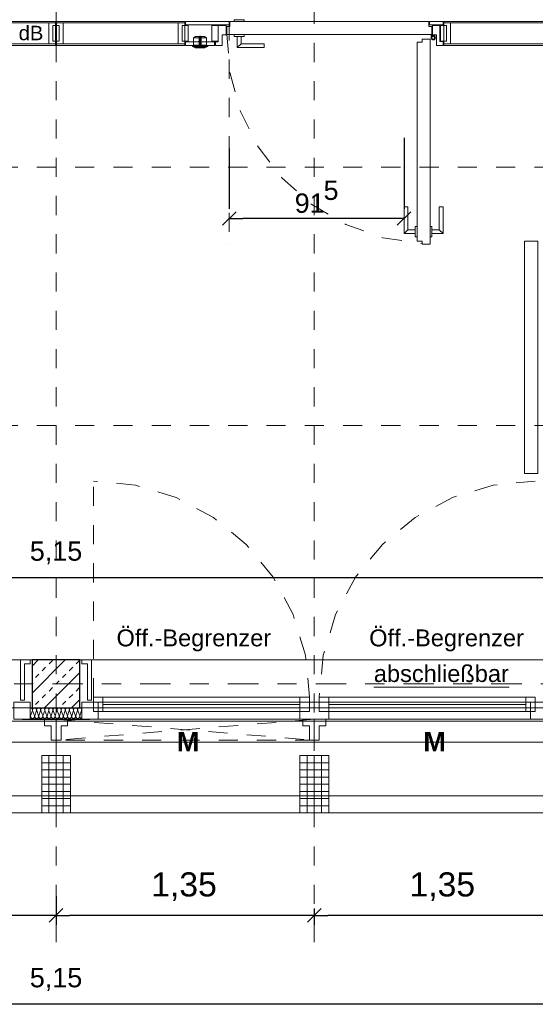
# Model space of a CAD drawing. Header units: metres. Extents: x -45.2 to 14.3, y -31.8 to 10.2.
# Tile 8 of 141: x -36.6 to -33.9, y -23.3 to -18.1. Entities that reach past the tile are written whole.
import ezdxf

# ---------------------------------------------------------------- set-up
doc = ezdxf.new("R2010")
doc.units = ezdxf.units.M
doc.header["$LTSCALE"] = 0.05
for name, pattern in [('1600.2032', [1.6, 0.8, -0.8]), ('Achsen 01', [5.291531, 3.175, -1.058062, 0.352704, -0.705764]), ('gestrichelt - 01', [2, 1, -1]), ('Raster 01', [2, 1, -1])]:
    doc.linetypes.add(name, pattern=pattern)
doc.layers.get('0').update_dxf_attribs({"lineweight": 25})
for name, color, linetype, lineweight, true_color in [('013_Beton und Stahlbetonarbeiten-000 Brüstung', 7, 'Continuous', 9, 0xa6a6a6), ('014_Fassadenarbeiten-000 Aufsicht Betonfertigteile', 7, 'Continuous', 9, 0xc0c0c0), ('014_Fassadenarbeiten-330 mineralische Dämmung', 7, 'Continuous', 9, 0x666666), ('030_Sonnenschutzarbeiten-Bemassung', 7, 'Continuous', 13, 0xff6633), ('030_Sonnenschutzarbeiten-Grundriss', 7, 'Continuous', 13, 0x555555), ('031_Metallbauarbeiten-330 Aufsicht Metallbauarbeiten', 7, 'Continuous', 9, 0xa6a6a6), ('032_Metallarbeiten-abschließbar', 7, 'Continuous', 13, 0x444444), ('032_Metallarbeiten-Fenster', 7, 'Continuous', 13, 0x444444), ('032_Metallarbeiten-Öffnungsbegrenzer', 7, 'Continuous', 13, 0x444444), ('ACTES-Einrichtung Aufsicht.', 7, 'Continuous', 9, 0xa6a6a6), ('AV1-Achsen', 1, 'Achsen 01', 18, 0xff0000), ('AV1-Raster', 7, 'Raster 01', 9, 0xa6a6a6)]:
    doc.layers.add(name, color=color, linetype=linetype, lineweight=lineweight, true_color=true_color)
for name, color, linetype, lineweight in [('013_Beton und Stahlbetonarbeiten-330 Außenstützen', 7, 'Continuous', 25), ('014_Fassadenarbeiten-330 Betonfertigteile vertikal', 7, 'Continuous', 9), ('027_Tischlerarbeiten-330 Innenfensterbänke', 7, 'Continuous', 9), ('027_Tischlerarbeiten-340 Innentüren', 7, 'Continuous', 9), ('030_Sonnenschutzarbeiten-Kasten+Behang', 7, 'Continuous', 5), ('030_Sonnenschutzarbeiten-Motor', 7, 'Continuous', 5), ('AV1-Akustikvorgaben-Trennwände', 7, 'Continuous', 5), ('AV1-Einrichtung Bemaßung', 7, 'Continuous', 9), ('Bemaßung-Bemaßung', 7, 'Continuous', 9), ('Keine', 7, 'Continuous', 9)]:
    doc.layers.add(name, color=color, linetype=linetype, lineweight=lineweight)
doc.styles.add('Arial', font='arial.ttf')
doc.styles.add('Arial (bold)', font='arialbd.ttf')

msp = doc.modelspace()

# ---------------------------------------------------------------- linework, layer by layer
at = {"color": 0, "linetype": 'Continuous', "lineweight": 15}
for p, q in [((-35.5801, -19.2035), (-35.5093, -19.1328)), ((-34.5959, -19.1328), (-34.6666, -19.2035)), ((-36.4146, -22.7746), (-36.4854, -22.8454)), ((-36.4854, -22.8454), (-36.4146, -22.7746)), ((-35.0646, -22.7746), (-35.1354, -22.8454)), ((-35.1354, -22.8454), (-35.0646, -22.7746))]:
    msp.add_line(p, q, dxfattribs=at)
at = {"color": 0, "linetype": 'ByBlock', "lineweight": -2}
for p, q in [((-35.5447, -19.1681), (-35.474, -19.1681)), ((-34.6312, -19.1681), (-34.7019, -19.1681)), ((-33.875, -21.0453), (-33.9457, -21.0453)), ((-36.45, -22.81), (-36.5207, -22.81)), ((-36.45, -22.81), (-36.3793, -22.81)), ((-35.1, -22.81), (-35.1707, -22.81)), ((-35.1, -22.81), (-35.0293, -22.81)), ((-33.875, -23.275), (-33.9457, -23.275))]:
    msp.add_line(p, q, dxfattribs=at)
at = {"layer": '013_Beton und Stahlbetonarbeiten-000 Brüstung'}
for points in [[(-36.575, -21.725), (-39.025, -21.725), (-39.025, -21.475), (-36.575, -21.475)], [(-33.875, -21.725), (-36.325, -21.725), (-36.325, -21.475), (-33.875, -21.475)]]:
    msp.add_lwpolyline(points, close=True, dxfattribs=at)
at = {"layer": '013_Beton und Stahlbetonarbeiten-330 Außenstützen', "color": 251, "linetype": 'Continuous', "lineweight": 13, "true_color": 0x4c4c4c}
for p, q in [((-36.4015, -21.475), (-36.575, -21.6485)), ((-36.5429, -21.475), (-36.575, -21.5071)), ((-36.4867, -21.496), (-36.469, -21.4784)), ((-36.3453, -21.496), (-36.3276, -21.4784)), ((-36.5574, -21.5668), (-36.5397, -21.5491)), ((-36.5221, -21.5314), (-36.5044, -21.5137)), ((-36.325, -21.54), (-36.51, -21.725)), ((-36.416, -21.5668), (-36.3983, -21.5491)), ((-36.3806, -21.5314), (-36.363, -21.5137)), ((-36.4514, -21.6021), (-36.4337, -21.5844)), ((-36.5221, -21.6728), (-36.5044, -21.6551)), ((-36.4867, -21.6375), (-36.469, -21.6198)), ((-36.3806, -21.6728), (-36.363, -21.6551)), ((-36.3453, -21.6375), (-36.3276, -21.6198)), ((-36.5574, -21.7082), (-36.5397, -21.6905)), ((-36.416, -21.7082), (-36.3983, -21.6905)), ((-36.325, -21.6814), (-36.3686, -21.725))]:
    msp.add_line(p, q, dxfattribs=at)
at = {"layer": '013_Beton und Stahlbetonarbeiten-330 Außenstützen'}
msp.add_lwpolyline([(-36.325, -21.475), (-36.575, -21.475), (-36.575, -21.725), (-36.325, -21.725)], close=True, dxfattribs=at)
at = {"layer": '014_Fassadenarbeiten-000 Aufsicht Betonfertigteile'}
msp.add_lwpolyline([(-39.455, -21.905), (0.305, -21.905), (0.675, -22.275), (-39.825, -22.275)], close=True, dxfattribs=at)
at = {"layer": '014_Fassadenarbeiten-330 Betonfertigteile vertikal', "color": 8, "linetype": 'Continuous', "lineweight": 13, "true_color": 0x808080}
for p, q in [((-36.525, -22.0125), (-36.375, -22.0125)), ((-35.175, -22.0125), (-35.025, -22.0125)), ((-36.525, -22.05), (-36.375, -22.05)), ((-35.175, -22.05), (-35.025, -22.05)), ((-36.525, -22.0875), (-36.375, -22.0875)), ((-36.525, -22.125), (-36.375, -22.125)), ((-35.175, -22.0875), (-35.025, -22.0875)), ((-35.175, -22.125), (-35.025, -22.125)), ((-36.525, -22.1625), (-36.375, -22.1625)), ((-35.175, -22.1625), (-35.025, -22.1625)), ((-36.525, -22.2), (-36.375, -22.2)), ((-35.175, -22.2), (-35.025, -22.2)), ((-36.525, -22.2375), (-36.375, -22.2375)), ((-35.175, -22.2375), (-35.025, -22.2375))]:
    msp.add_line(p, q, dxfattribs=at)
at = {"layer": '014_Fassadenarbeiten-330 Betonfertigteile vertikal', "color": 8, "linetype": 'Continuous', "lineweight": 9, "true_color": 0x808080}
for p, q in [((-36.4875, -21.975), (-36.4875, -22.275)), ((-36.45, -21.975), (-36.45, -22.275)), ((-36.4125, -21.975), (-36.4125, -22.275)), ((-35.1375, -21.975), (-35.1375, -22.275)), ((-35.1, -21.975), (-35.1, -22.275)), ((-35.0625, -21.975), (-35.0625, -22.275))]:
    msp.add_line(p, q, dxfattribs=at)
at = {"layer": '014_Fassadenarbeiten-330 Betonfertigteile vertikal'}
for points in [[(-36.525, -21.975), (-36.375, -21.975), (-36.375, -22.275), (-36.525, -22.275)], [(-35.175, -21.975), (-35.025, -21.975), (-35.025, -22.275), (-35.175, -22.275)]]:
    msp.add_lwpolyline(points, close=True, dxfattribs=at)
at = {"layer": '014_Fassadenarbeiten-330 mineralische Dämmung'}
for points in [[(-36.5194, -21.767), (-36.519, -21.7689), (-36.5189, -21.7708), (-36.5192, -21.7727), (-36.5198, -21.7745), (-36.5207, -21.7762), (-36.5219, -21.7777), (-36.5234, -21.779), (-36.5234, -21.779), (-36.525, -21.7799), (-36.5268, -21.7806), (-36.5287, -21.781), (-36.5306, -21.781), (-36.5325, -21.7806), (-36.5343, -21.7799), (-36.5359, -21.779), (-36.5359, -21.779), (-36.5374, -21.7777), (-36.5386, -21.7762), (-36.5395, -21.7745), (-36.5401, -21.7727), (-36.5403, -21.7708), (-36.5403, -21.7689), (-36.5398, -21.767), (-36.5308, -21.739), (-36.5308, -21.739), (-36.5304, -21.7371), (-36.5303, -21.7352), (-36.5306, -21.7333), (-36.5312, -21.7315), (-36.5321, -21.7298), (-36.5333, -21.7283), (-36.5348, -21.727), (-36.5348, -21.727), (-36.5364, -21.7261), (-36.5382, -21.7254), (-36.5401, -21.725), (-36.542, -21.725), (-36.5439, -21.7254), (-36.5457, -21.7261), (-36.5473, -21.727), (-36.5473, -21.727), (-36.5488, -21.7283), (-36.55, -21.7298), (-36.5509, -21.7315), (-36.5515, -21.7333), (-36.5517, -21.7352), (-36.5517, -21.7371), (-36.5512, -21.739), (-36.5409, -21.767), (-36.5409, -21.767), (-36.5405, -21.7689), (-36.5404, -21.7708), (-36.5407, -21.7727), (-36.5412, -21.7745), (-36.5422, -21.7762), (-36.5434, -21.7777), (-36.5448, -21.779), (-36.5448, -21.779), (-36.5465, -21.7799), (-36.5482, -21.7806), (-36.5501, -21.781), (-36.5521, -21.781), (-36.5539, -21.7806), (-36.5557, -21.7799), (-36.5574, -21.779), (-36.5574, -21.779), (-36.5588, -21.7777), (-36.56, -21.7762), (-36.5609, -21.7745), (-36.5615, -21.7727), (-36.5618, -21.7708), (-36.5617, -21.7689), (-36.5613, -21.767), (-36.5523, -21.739), (-36.5523, -21.739), (-36.5519, -21.7371), (-36.5518, -21.7352), (-36.5521, -21.7333), (-36.5526, -21.7315), (-36.5536, -21.7298), (-36.5548, -21.7283), (-36.5562, -21.727), (-36.5562, -21.727), (-36.5579, -21.7261), (-36.5596, -21.7254), (-36.5615, -21.725), (-36.5635, -21.725), (-36.5653, -21.7254), (-36.5671, -21.7261), (-36.5688, -21.727), (-36.5688, -21.727), (-36.5702, -21.7283), (-36.5714, -21.7298), (-36.5723, -21.7315), (-36.5729, -21.7333), (-36.5732, -21.7352), (-36.5731, -21.7371), (-36.5727, -21.739), (-36.5623, -21.767), (-36.5623, -21.767), (-36.5619, -21.7689), (-36.5618, -21.7708), (-36.5621, -21.7727), (-36.5627, -21.7745), (-36.5636, -21.7762), (-36.5648, -21.7777), (-36.5663, -21.779), (-36.5663, -21.779), (-36.5679, -21.7799), (-36.5697, -21.7806), (-36.5716, -21.781), (-36.5735, -21.781), (-36.5754, -21.7806), (-36.5772, -21.7799), (-36.5788, -21.779), (-36.5788, -21.779), (-36.5803, -21.7777), (-36.5815, -21.7762), (-36.5824, -21.7745), (-36.583, -21.7727), (-36.5832, -21.7708), (-36.5832, -21.7689), (-36.5827, -21.767), (-36.5737, -21.739), (-36.5737, -21.739), (-36.5733, -21.7371), (-36.5732, -21.7352), (-36.5735, -21.7333), (-36.5741, -21.7315), (-36.575, -21.7298), (-36.5762, -21.7283), (-36.5777, -21.727), (-36.5794, -21.726), (-36.5812, -21.7254), (-36.5831, -21.725), (-36.585, -21.725)], [(-36.585, -21.7761), (-36.5841, -21.7744), (-36.5835, -21.7726), (-36.5833, -21.7707), (-36.5834, -21.7689), (-36.5838, -21.767), (-36.585, -21.7637)], [(-36.3264, -21.767), (-36.326, -21.769), (-36.3259, -21.771), (-36.3262, -21.773), (-36.3269, -21.7749), (-36.3279, -21.7766), (-36.3293, -21.7781), (-36.3309, -21.7793), (-36.3327, -21.7802), (-36.3346, -21.7808), (-36.3366, -21.781), (-36.3386, -21.7808), (-36.3405, -21.7802), (-36.3423, -21.7793), (-36.3439, -21.7781), (-36.3453, -21.7766), (-36.3463, -21.7749), (-36.347, -21.773), (-36.3473, -21.771), (-36.3472, -21.769), (-36.3468, -21.767), (-36.3378, -21.739), (-36.3378, -21.739), (-36.3374, -21.737), (-36.3373, -21.735), (-36.3376, -21.733), (-36.3383, -21.7311), (-36.3393, -21.7294), (-36.3407, -21.7279), (-36.3423, -21.7267), (-36.3441, -21.7257), (-36.346, -21.7252), (-36.348, -21.725), (-36.35, -21.7252), (-36.3519, -21.7257), (-36.3537, -21.7267), (-36.3553, -21.7279), (-36.3567, -21.7294), (-36.3577, -21.7311), (-36.3584, -21.733), (-36.3587, -21.735), (-36.3586, -21.737), (-36.3582, -21.739), (-36.3478, -21.767), (-36.3478, -21.767), (-36.3474, -21.769), (-36.3474, -21.771), (-36.3477, -21.773), (-36.3484, -21.7749), (-36.3494, -21.7766), (-36.3507, -21.7781), (-36.3523, -21.7793), (-36.3541, -21.7802), (-36.356, -21.7808), (-36.358, -21.781), (-36.3601, -21.7808), (-36.362, -21.7802), (-36.3638, -21.7793), (-36.3654, -21.7781), (-36.3667, -21.7766), (-36.3677, -21.7749), (-36.3684, -21.773), (-36.3687, -21.771), (-36.3687, -21.769), (-36.3682, -21.767), (-36.3592, -21.739), (-36.3592, -21.739), (-36.3588, -21.737), (-36.3588, -21.735), (-36.3591, -21.733), (-36.3598, -21.7311), (-36.3608, -21.7294), (-36.3621, -21.7279), (-36.3637, -21.7267), (-36.3655, -21.7257), (-36.3674, -21.7252), (-36.3694, -21.725), (-36.3715, -21.7252), (-36.3734, -21.7257), (-36.3752, -21.7267), (-36.3768, -21.7279), (-36.3781, -21.7294), (-36.3791, -21.7311), (-36.3798, -21.733), (-36.3801, -21.735), (-36.3801, -21.737), (-36.3796, -21.739), (-36.3693, -21.767), (-36.3693, -21.767), (-36.3689, -21.769), (-36.3688, -21.771), (-36.3691, -21.773), (-36.3698, -21.7749), (-36.3708, -21.7766), (-36.3722, -21.7781), (-36.3738, -21.7793), (-36.3756, -21.7802), (-36.3775, -21.7808), (-36.3795, -21.781), (-36.3815, -21.7808), (-36.3834, -21.7802), (-36.3852, -21.7793), (-36.3868, -21.7781), (-36.3882, -21.7766), (-36.3892, -21.7749), (-36.3899, -21.773), (-36.3902, -21.771), (-36.3901, -21.769), (-36.3897, -21.767), (-36.3807, -21.739), (-36.3807, -21.739), (-36.3803, -21.737), (-36.3802, -21.735), (-36.3805, -21.733), (-36.3812, -21.7311), (-36.3822, -21.7294), (-36.3836, -21.7279), (-36.3852, -21.7267), (-36.387, -21.7257), (-36.3889, -21.7252), (-36.3909, -21.725), (-36.3929, -21.7252), (-36.3948, -21.7257), (-36.3966, -21.7267), (-36.3982, -21.7279), (-36.3996, -21.7294), (-36.4006, -21.7311), (-36.4013, -21.733), (-36.4016, -21.735), (-36.4015, -21.737), (-36.4011, -21.739), (-36.3907, -21.767), (-36.3907, -21.767), (-36.3903, -21.769), (-36.3903, -21.771), (-36.3906, -21.773), (-36.3913, -21.7749), (-36.3923, -21.7766), (-36.3936, -21.7781), (-36.3952, -21.7793), (-36.397, -21.7802), (-36.3989, -21.7808), (-36.4009, -21.781), (-36.403, -21.7808), (-36.4049, -21.7802), (-36.4067, -21.7793), (-36.4083, -21.7781), (-36.4096, -21.7766), (-36.4106, -21.7749), (-36.4113, -21.773), (-36.4116, -21.771), (-36.4116, -21.769), (-36.4111, -21.767), (-36.4021, -21.739), (-36.4021, -21.739), (-36.4017, -21.737), (-36.4017, -21.735), (-36.402, -21.733), (-36.4027, -21.7311), (-36.4037, -21.7294), (-36.405, -21.7279), (-36.4066, -21.7267), (-36.4084, -21.7257), (-36.4103, -21.7252), (-36.4123, -21.725), (-36.4144, -21.7252), (-36.4163, -21.7257), (-36.4181, -21.7267), (-36.4197, -21.7279), (-36.421, -21.7294), (-36.422, -21.7311), (-36.4227, -21.733), (-36.423, -21.735), (-36.423, -21.737), (-36.4225, -21.739), (-36.4122, -21.767), (-36.4122, -21.767), (-36.4118, -21.769), (-36.4117, -21.771), (-36.412, -21.773), (-36.4127, -21.7749), (-36.4137, -21.7766), (-36.4151, -21.7781), (-36.4167, -21.7793), (-36.4185, -21.7802), (-36.4204, -21.7808), (-36.4224, -21.781), (-36.4244, -21.7808), (-36.4263, -21.7802), (-36.4281, -21.7793), (-36.4297, -21.7781), (-36.4311, -21.7766), (-36.4321, -21.7749), (-36.4328, -21.773), (-36.4331, -21.771), (-36.433, -21.769), (-36.4326, -21.767), (-36.4236, -21.739), (-36.4236, -21.739), (-36.4232, -21.737), (-36.4231, -21.735), (-36.4234, -21.733), (-36.4241, -21.7311), (-36.4251, -21.7294), (-36.4265, -21.7279), (-36.4281, -21.7267), (-36.4299, -21.7257), (-36.4318, -21.7252), (-36.4338, -21.725), (-36.4358, -21.7252), (-36.4377, -21.7257), (-36.4395, -21.7267), (-36.4411, -21.7279), (-36.4425, -21.7294), (-36.4435, -21.7311), (-36.4442, -21.733), (-36.4445, -21.735), (-36.4444, -21.737), (-36.444, -21.739), (-36.4336, -21.767), (-36.4336, -21.767), (-36.4332, -21.769), (-36.4332, -21.771), (-36.4335, -21.773), (-36.4342, -21.7749), (-36.4352, -21.7766), (-36.4365, -21.7781), (-36.4381, -21.7793), (-36.4399, -21.7802), (-36.4418, -21.7808), (-36.4438, -21.781), (-36.4459, -21.7808), (-36.4478, -21.7802), (-36.4496, -21.7793), (-36.4512, -21.7781), (-36.4525, -21.7766), (-36.4535, -21.7749), (-36.4542, -21.773), (-36.4545, -21.771), (-36.4545, -21.769), (-36.454, -21.767), (-36.445, -21.739), (-36.445, -21.739), (-36.4446, -21.737), (-36.4446, -21.735), (-36.4449, -21.733), (-36.4456, -21.7311), (-36.4466, -21.7294), (-36.4479, -21.7279), (-36.4495, -21.7267), (-36.4513, -21.7257), (-36.4532, -21.7252), (-36.4552, -21.725), (-36.4573, -21.7252), (-36.4592, -21.7257), (-36.461, -21.7267), (-36.4626, -21.7279), (-36.4639, -21.7294), (-36.4649, -21.7311), (-36.4656, -21.733), (-36.4659, -21.735), (-36.4659, -21.737), (-36.4654, -21.739), (-36.4551, -21.767), (-36.4551, -21.767), (-36.4547, -21.769), (-36.4546, -21.771), (-36.4549, -21.773), (-36.4556, -21.7749), (-36.4566, -21.7766), (-36.458, -21.7781), (-36.4596, -21.7793), (-36.4614, -21.7802), (-36.4633, -21.7808), (-36.4653, -21.781), (-36.4673, -21.7808), (-36.4692, -21.7802), (-36.471, -21.7793), (-36.4726, -21.7781), (-36.474, -21.7766), (-36.475, -21.7749), (-36.4757, -21.773), (-36.476, -21.771), (-36.4759, -21.769), (-36.4755, -21.767), (-36.4665, -21.739), (-36.4665, -21.739), (-36.4661, -21.737), (-36.466, -21.735), (-36.4663, -21.733), (-36.467, -21.7311), (-36.468, -21.7294), (-36.4694, -21.7279), (-36.471, -21.7267), (-36.4728, -21.7257), (-36.4747, -21.7252), (-36.4767, -21.725), (-36.4787, -21.7252), (-36.4806, -21.7257), (-36.4824, -21.7267), (-36.484, -21.7279), (-36.4854, -21.7294), (-36.4864, -21.7311), (-36.4871, -21.733), (-36.4874, -21.735), (-36.4873, -21.737), (-36.4869, -21.739), (-36.4765, -21.767), (-36.4765, -21.767), (-36.4761, -21.769), (-36.4761, -21.771), (-36.4764, -21.773), (-36.4771, -21.7749), (-36.4781, -21.7766), (-36.4794, -21.7781), (-36.481, -21.7793), (-36.4828, -21.7802), (-36.4847, -21.7808), (-36.4867, -21.781), (-36.4888, -21.7808), (-36.4907, -21.7802), (-36.4925, -21.7793), (-36.4941, -21.7781), (-36.4954, -21.7766), (-36.4964, -21.7749), (-36.4971, -21.773), (-36.4974, -21.771), (-36.4974, -21.769), (-36.4969, -21.767), (-36.4879, -21.739), (-36.4879, -21.739), (-36.4875, -21.737), (-36.4875, -21.735), (-36.4878, -21.733), (-36.4885, -21.7311), (-36.4895, -21.7294), (-36.4908, -21.7279), (-36.4924, -21.7267), (-36.4942, -21.7257), (-36.4961, -21.7252), (-36.4981, -21.725), (-36.5002, -21.7252), (-36.5021, -21.7257), (-36.5039, -21.7267), (-36.5055, -21.7279), (-36.5068, -21.7294), (-36.5078, -21.7311), (-36.5085, -21.733), (-36.5088, -21.735), (-36.5088, -21.737), (-36.5083, -21.739), (-36.498, -21.767), (-36.498, -21.767), (-36.4976, -21.769), (-36.4975, -21.771), (-36.4978, -21.773), (-36.4985, -21.7749), (-36.4995, -21.7766), (-36.5009, -21.7781), (-36.5025, -21.7793), (-36.5043, -21.7802), (-36.5062, -21.7808), (-36.5082, -21.781), (-36.5102, -21.7808), (-36.5121, -21.7802), (-36.5139, -21.7793), (-36.5155, -21.7781), (-36.5169, -21.7766), (-36.5179, -21.7749), (-36.5186, -21.773), (-36.5189, -21.771), (-36.5188, -21.769), (-36.5184, -21.767), (-36.5094, -21.739), (-36.5094, -21.739), (-36.509, -21.737), (-36.5089, -21.735), (-36.5092, -21.733), (-36.5099, -21.7311), (-36.5109, -21.7294), (-36.5123, -21.7279), (-36.5139, -21.7267), (-36.5157, -21.7257), (-36.5176, -21.7252), (-36.5196, -21.725), (-36.5216, -21.7252), (-36.5235, -21.7257), (-36.5253, -21.7267), (-36.5269, -21.7279), (-36.5283, -21.7294), (-36.5293, -21.7311), (-36.53, -21.733), (-36.5303, -21.735), (-36.5302, -21.737), (-36.5298, -21.739), (-36.5194, -21.767), (-36.5194, -21.767), (-36.519, -21.769), (-36.519, -21.771), (-36.5193, -21.773), (-36.52, -21.7749), (-36.521, -21.7766), (-36.5223, -21.7781), (-36.5239, -21.7793), (-36.5257, -21.7802), (-36.5276, -21.7808), (-36.5296, -21.781), (-36.5316, -21.7808), (-36.5336, -21.7802), (-36.5354, -21.7793), (-36.537, -21.7781), (-36.5383, -21.7766), (-36.5393, -21.7749), (-36.54, -21.773), (-36.5403, -21.771), (-36.5403, -21.769), (-36.5398, -21.767), (-36.5308, -21.739), (-36.5308, -21.739), (-36.5304, -21.737), (-36.5304, -21.735), (-36.5307, -21.733), (-36.5314, -21.7311), (-36.5324, -21.7294), (-36.5337, -21.7279), (-36.5353, -21.7267), (-36.5371, -21.7257), (-36.539, -21.7252), (-36.541, -21.725), (-36.5431, -21.7252), (-36.545, -21.7257), (-36.5468, -21.7267), (-36.5484, -21.7279), (-36.5497, -21.7294), (-36.5507, -21.7311), (-36.5514, -21.733), (-36.5517, -21.735), (-36.5517, -21.737), (-36.5512, -21.739), (-36.5409, -21.767), (-36.5409, -21.767), (-36.5405, -21.769), (-36.5404, -21.771), (-36.5407, -21.773), (-36.5414, -21.7749), (-36.5424, -21.7766), (-36.5438, -21.7781), (-36.5454, -21.7793), (-36.5472, -21.7802), (-36.5491, -21.7808), (-36.5511, -21.781), (-36.5531, -21.7808), (-36.555, -21.7802), (-36.5568, -21.7793), (-36.5584, -21.7781), (-36.5598, -21.7766), (-36.5608, -21.7749), (-36.5615, -21.773), (-36.5618, -21.771), (-36.5617, -21.769), (-36.5613, -21.767), (-36.5523, -21.739), (-36.5523, -21.739), (-36.5519, -21.737), (-36.5518, -21.735), (-36.5521, -21.733), (-36.5528, -21.7311), (-36.5538, -21.7294), (-36.5552, -21.7279), (-36.5568, -21.7267), (-36.5586, -21.7257), (-36.5605, -21.7252), (-36.5625, -21.725), (-36.5645, -21.7252), (-36.5664, -21.7257), (-36.5682, -21.7267), (-36.5698, -21.7279), (-36.5712, -21.7294), (-36.5722, -21.7311), (-36.5729, -21.733), (-36.5732, -21.735), (-36.5731, -21.737), (-36.5727, -21.739)], [(-36.315, -21.781), (-36.317, -21.7808), (-36.319, -21.7803), (-36.3208, -21.7794), (-36.3224, -21.7782), (-36.3238, -21.7767), (-36.3248, -21.7749), (-36.3255, -21.773), (-36.3258, -21.771), (-36.3258, -21.769), (-36.3253, -21.767), (-36.3164, -21.739), (-36.3164, -21.739), (-36.3159, -21.737), (-36.3159, -21.735), (-36.3162, -21.733), (-36.3169, -21.7311), (-36.3179, -21.7294), (-36.3192, -21.7279), (-36.3208, -21.7267), (-36.3226, -21.7257), (-36.3245, -21.7252), (-36.3266, -21.725), (-36.3286, -21.7252), (-36.3305, -21.7257), (-36.3323, -21.7267), (-36.3339, -21.7279), (-36.3352, -21.7294), (-36.3362, -21.7311), (-36.3369, -21.733), (-36.3372, -21.735), (-36.3372, -21.737), (-36.3367, -21.739), (-36.3264, -21.767), (-36.3264, -21.767), (-36.326, -21.769), (-36.3259, -21.771), (-36.3262, -21.773), (-36.3269, -21.7749), (-36.3279, -21.7766), (-36.3293, -21.7781), (-36.3309, -21.7793), (-36.3327, -21.7802), (-36.3346, -21.7808), (-36.3366, -21.781), (-36.3386, -21.7808), (-36.3405, -21.7802), (-36.3423, -21.7793), (-36.3439, -21.7781), (-36.3453, -21.7766), (-36.3463, -21.7749), (-36.347, -21.773), (-36.3473, -21.771), (-36.3472, -21.769), (-36.3468, -21.767), (-36.3378, -21.739), (-36.3378, -21.739), (-36.3374, -21.737), (-36.3373, -21.735), (-36.3376, -21.733), (-36.3383, -21.7311), (-36.3393, -21.7294), (-36.3407, -21.7279), (-36.3423, -21.7267), (-36.3441, -21.7257), (-36.346, -21.7252), (-36.348, -21.725), (-36.35, -21.7252), (-36.3519, -21.7257), (-36.3537, -21.7267), (-36.3553, -21.7279), (-36.3567, -21.7294), (-36.3577, -21.7311), (-36.3584, -21.733), (-36.3587, -21.735), (-36.3586, -21.737), (-36.3582, -21.739), (-36.3478, -21.767), (-36.3478, -21.767), (-36.3474, -21.769), (-36.3474, -21.771), (-36.3477, -21.773), (-36.3484, -21.7749), (-36.3494, -21.7766), (-36.3507, -21.7781), (-36.3523, -21.7793), (-36.3541, -21.7802), (-36.356, -21.7808), (-36.358, -21.781), (-36.3601, -21.7808), (-36.362, -21.7802), (-36.3638, -21.7793), (-36.3654, -21.7781), (-36.3667, -21.7766), (-36.3677, -21.7749), (-36.3684, -21.773), (-36.3687, -21.771), (-36.3687, -21.769), (-36.3682, -21.767)]]:
    msp.add_lwpolyline(points, dxfattribs=at)
at = {"layer": '027_Tischlerarbeiten-330 Innenfensterbänke'}
for points in [[(-36.585, -21.475), (-36.585, -21.495), (-36.615, -21.495), (-36.615, -21.685), (-36.635, -21.685), (-36.635, -21.475)], [(-36.315, -21.475), (-36.315, -21.495), (-36.285, -21.495), (-36.285, -21.685), (-36.265, -21.685), (-36.265, -21.475)]]:
    msp.add_lwpolyline(points, close=True, dxfattribs=at)
at = {"layer": '027_Tischlerarbeiten-340 Innentüren', "color": 8, "linetype": 'gestrichelt - 01', "lineweight": 13, "true_color": 0x808080}
msp.add_line((-35.5447, -18.1375), (-35.5447, -19.3017), dxfattribs=at)
at = {"layer": '027_Tischlerarbeiten-340 Innentüren', "color": 8, "lineweight": 13, "true_color": 0x808080}
for p, q in [((-35.6958, -18.2152), (-35.6983, -18.2152)), ((-35.692, -18.257), (-35.692, -18.216)), ((-35.657, -18.267), (-35.737, -18.267)), ((-35.702, -18.2242), (-35.731, -18.2242)), ((-35.701, -18.258), (-35.693, -18.258)), ((-35.6995, -18.2622), (-35.6995, -18.261)), ((-35.6995, -18.261), (-35.6945, -18.261)), ((-35.6945, -18.2622), (-35.6995, -18.2622)), ((-35.6992, -18.262), (-35.6992, -18.262)), ((-35.6985, -18.2627), (-35.6979, -18.2617)), ((-35.698, -18.2608), (-35.6983, -18.2605)), ((-35.696, -18.2605), (-35.6983, -18.2605)), ((-35.698, -18.2608), (-35.698, -18.2609)), ((-35.698, -18.2608), (-35.698, -18.2608)), ((-35.6979, -18.2617), (-35.697, -18.2614)), ((-35.6971, -18.2617), (-35.6972, -18.2615)), ((-35.6972, -18.2626), (-35.6971, -18.2617)), ((-35.6972, -18.2629), (-35.6972, -18.2626)), ((-35.6968, -18.2626), (-35.6972, -18.2626)), ((-35.6971, -18.2617), (-35.6969, -18.2617)), ((-35.697, -18.2614), (-35.6961, -18.2617)), ((-35.6969, -18.2617), (-35.6968, -18.2615)), ((-35.6969, -18.2617), (-35.6968, -18.2622)), ((-35.6968, -18.2622), (-35.6968, -18.2626)), ((-35.6968, -18.2626), (-35.6968, -18.2629)), ((-35.6961, -18.2617), (-35.6955, -18.2627)), ((-35.6958, -18.2605), (-35.696, -18.2608)), ((-35.6958, -18.2605), (-35.696, -18.2605)), ((-35.696, -18.2608), (-35.696, -18.2609)), ((-35.6945, -18.261), (-35.6945, -18.2622)), ((-35.663, -18.2242), (-35.692, -18.2242))]:
    msp.add_line(p, q, dxfattribs=at)
at = {"layer": '027_Tischlerarbeiten-340 Innentüren', "color": 7, "lineweight": 13}
for p, q in [((-34.49, -18.223), (-34.49, -18.2065)), ((-34.4865, -18.2085), (-34.49, -18.2085)), ((-34.4865, -18.2118), (-34.49, -18.2118)), ((-34.4865, -18.223), (-34.4865, -18.2065)), ((-34.4865, -18.2148), (-34.4841, -18.2174)), ((-34.473, -18.2117), (-34.473, -18.2085)), ((-34.473, -18.2117), (-34.4729, -18.2125)), ((-34.4729, -18.2125), (-34.4727, -18.2135)), ((-34.4695, -18.2085), (-34.4695, -18.2117)), ((-34.4695, -18.2117), (-34.4695, -18.2118)), ((-34.4695, -18.2118), (-34.4677, -18.2208))]:
    msp.add_line(p, q, dxfattribs=at)
at = {"layer": '027_Tischlerarbeiten-340 Innentüren', "color": 8, "linetype": 'Continuous', "lineweight": 13, "true_color": 0x808080}
for p, q in [((-35.5025, -18.2745), (-35.4825, -18.2545)), ((-34.6312, -19.2468), (-34.6112, -19.2268)), ((-34.4272, -19.2468), (-34.4472, -19.2268))]:
    msp.add_line(p, q, dxfattribs=at)
at = {"layer": '027_Tischlerarbeiten-340 Innentüren', "color": 0, "lineweight": -2}
for p, q in [((-34.6312, -18.7468), (-34.6312, -19.1181)), ((-35.5447, -18.8017), (-35.5447, -19.1181)), ((-34.7019, -19.1681), (-35.474, -19.1681))]:
    msp.add_line(p, q, dxfattribs=at)
at = {"layer": '027_Tischlerarbeiten-340 Innentüren', "color": 7, "linetype": 'Continuous', "lineweight": 5}
for points in [[(-36.4523, -18.145), (-37.1229, -18.145), (-37.1229, -18.139), (-36.4523, -18.139)], [(-36.4523, -18.255), (-36.4873, -18.255), (-36.4873, -18.145), (-36.4523, -18.145)], [(-35.7773, -18.145), (-36.4479, -18.145), (-36.4479, -18.139), (-35.7773, -18.139)], [(-36.4129, -18.255), (-36.4479, -18.255), (-36.4479, -18.145), (-36.4129, -18.145)], [(-35.7773, -18.255), (-35.8123, -18.255), (-35.8123, -18.145), (-35.7773, -18.145)], [(-35.759, -18.2411), (-35.791, -18.2411), (-35.791, -18.1591), (-35.759, -18.1591)], [(-33.7523, -18.145), (-34.4229, -18.145), (-34.4229, -18.139), (-33.7523, -18.139)], [(-34.3879, -18.255), (-34.4229, -18.255), (-34.4229, -18.145), (-34.3879, -18.145)], [(-34.3877, -18.255), (-34.4227, -18.255), (-34.4227, -18.145), (-34.3877, -18.145)], [(-36.4523, -18.263), (-37.1229, -18.263), (-37.1229, -18.255), (-36.4523, -18.255)], [(-35.7773, -18.263), (-36.4479, -18.263), (-36.4479, -18.255), (-35.7773, -18.255)], [(-33.7523, -18.263), (-34.4229, -18.263), (-34.4229, -18.255), (-33.7523, -18.255)]]:
    msp.add_lwpolyline(points, close=True, dxfattribs=at)
at = {"layer": '027_Tischlerarbeiten-340 Innentüren', "color": 7, "linetype": 'Continuous', "lineweight": 13}
for points in [[(-36.466, -18.241), (-36.466, -18.159), (-36.434, -18.159), (-36.434, -18.241)], [(-35.5447, -18.1565), (-35.7725, -18.1565), (-35.7725, -18.1375), (-35.5447, -18.1375)], [(-35.603, -18.241), (-35.635, -18.241), (-35.635, -18.159), (-35.603, -18.159)], [(-35.581, -18.2085), (-35.581, -18.263), (-35.616, -18.263), (-35.616, -18.244), (-35.6025, -18.244), (-35.6025, -18.159), (-35.561, -18.159), (-35.561, -18.2085)], [(-34.4273, -18.1565), (-34.498, -18.1565), (-34.498, -18.1375), (-34.4273, -18.1375)], [(-34.4823, -18.208), (-34.4823, -18.159), (-34.4433, -18.159), (-34.4433, -18.2435), (-34.4273, -18.2435), (-34.4273, -18.263), (-34.4623, -18.263), (-34.4623, -18.208)], [(-34.409, -18.241), (-34.441, -18.241), (-34.441, -18.159), (-34.409, -18.159)], [(-34.441, -18.241), (-34.441, -18.159), (-34.409, -18.159), (-34.409, -18.241)], [(-35.6215, -18.263), (-35.7725, -18.263), (-35.7725, -18.244), (-35.6215, -18.244)]]:
    msp.add_lwpolyline(points, close=True, dxfattribs=at)
at = {"layer": '027_Tischlerarbeiten-340 Innentüren', "color": 7, "lineweight": 13}
for points in [[(-35.5568, -18.2065), (-35.5575, -18.2058), (-35.5575, -18.1652), (-35.5568, -18.1645), (-35.5425, -18.1645), (-35.5425, -18.1392), (-35.5418, -18.1385), (-34.5022, -18.1385), (-34.5015, -18.1392), (-34.5015, -18.1645), (-34.4872, -18.1645), (-34.4865, -18.1652), (-34.4865, -18.2058), (-34.4872, -18.2065)], [(-34.471, -18.223), (-34.4733, -18.2285), (-34.4787, -18.2308), (-34.4842, -18.2285), (-34.4865, -18.223), (-34.4842, -18.2175), (-34.4787, -18.2153), (-34.4733, -18.2175)], [(-34.4952, -19.301), (-34.4959, -19.3017), (-34.5365, -19.3017), (-34.5372, -19.301), (-34.5372, -19.2867), (-34.5625, -19.2867), (-34.5632, -19.286), (-34.5632, -18.2465), (-34.5625, -18.2458), (-34.5372, -18.2458), (-34.5372, -18.2315), (-34.5365, -18.2308), (-34.4959, -18.2308), (-34.4952, -18.2315)]]:
    msp.add_lwpolyline(points, close=True, dxfattribs=at)
at = {"layer": '027_Tischlerarbeiten-340 Innentüren', "color": 8, "linetype": 'Continuous', "lineweight": 13, "true_color": 0x808080}
for points in [[(-35.519, -18.1385), (-35.466, -18.1385), (-35.466, -18.129), (-35.519, -18.129)], [(-35.519, -18.2065), (-35.466, -18.2065), (-35.466, -18.216), (-35.519, -18.216)], [(-34.5632, -19.2632), (-34.5632, -19.2102), (-34.5727, -19.2102), (-34.5727, -19.2632)], [(-34.4952, -19.2632), (-34.4952, -19.2102), (-34.4857, -19.2102), (-34.4857, -19.2632)]]:
    msp.add_lwpolyline(points, close=True, dxfattribs=at)
at = {"layer": '027_Tischlerarbeiten-340 Innentüren', "color": 8, "lineweight": 13, "true_color": 0x808080}
for points in [[(-35.663, -18.2622), (-35.663, -18.2242), (-35.6735, -18.216), (-35.7205, -18.216), (-35.731, -18.2242), (-35.731, -18.2622)], [(-35.702, -18.216), (-35.702, -18.257), (-35.702, -18.257), (-35.702, -18.2572), (-35.7019, -18.2574), (-35.7018, -18.2576), (-35.7017, -18.2577), (-35.7016, -18.2578), (-35.7014, -18.2579), (-35.7012, -18.258), (-35.701, -18.258)], [(-35.6983, -18.2605), (-35.6983, -18.2152), (-35.698, -18.215), (-35.697, -18.215), (-35.696, -18.215), (-35.6958, -18.2152), (-35.6958, -18.2605)], [(-35.698, -18.2608), (-35.698, -18.2608), (-35.698, -18.215)], [(-35.696, -18.2608), (-35.696, -18.2608), (-35.696, -18.215)], [(-35.7323, -18.263), (-35.7323, -18.2622), (-35.6618, -18.2622), (-35.6618, -18.263)], [(-35.6995, -18.2622), (-35.6988, -18.2626), (-35.698, -18.2628), (-35.6972, -18.2629)], [(-35.6988, -18.2425), (-35.6988, -18.242), (-35.6953, -18.242), (-35.6953, -18.2425)], [(-35.6981, -18.261), (-35.6981, -18.261), (-35.6981, -18.261), (-35.6981, -18.261), (-35.6981, -18.261), (-35.6981, -18.261), (-35.6981, -18.2609), (-35.698, -18.2609), (-35.698, -18.2609), (-35.698, -18.2609)], [(-35.6968, -18.2629), (-35.696, -18.2628), (-35.6952, -18.2626), (-35.6945, -18.2622)], [(-35.696, -18.2609), (-35.696, -18.2609), (-35.696, -18.2609), (-35.6959, -18.261), (-35.6959, -18.261), (-35.6959, -18.261), (-35.6959, -18.261), (-35.6959, -18.261), (-35.6959, -18.261)], [(-35.693, -18.258), (-35.6928, -18.258), (-35.6927, -18.2579), (-35.6925, -18.2579), (-35.6924, -18.2578), (-35.6922, -18.2576), (-35.6921, -18.2575), (-35.6921, -18.2573), (-35.692, -18.2572), (-35.692, -18.257)]]:
    msp.add_lwpolyline(points, dxfattribs=at)
at = {"layer": '027_Tischlerarbeiten-340 Innentüren', "color": 8, "linetype": 'gestrichelt - 01', "lineweight": 13, "true_color": 0x808080}
msp.add_lwpolyline([(-35.5568, -18.2045), (-35.5405, -18.4103), (-35.4854, -18.6092), (-35.3934, -18.7939), (-35.2678, -18.9577), (-35.1134, -19.0946), (-34.9357, -19.1996), (-34.7412, -19.2687), (-34.5372, -19.2996)], dxfattribs=at)
at = {"layer": '027_Tischlerarbeiten-340 Innentüren', "color": 8, "linetype": 'Continuous', "lineweight": 13, "true_color": 0x808080}
for points in [[(-35.4825, -18.2165), (-35.4825, -18.2545), (-35.3625, -18.2545), (-35.3625, -18.2745), (-35.5025, -18.2745), (-35.5025, -18.2165)], [(-34.5732, -19.2268), (-34.6112, -19.2268), (-34.6112, -19.1068), (-34.6312, -19.1068), (-34.6312, -19.2468), (-34.5732, -19.2468)], [(-34.4853, -19.2268), (-34.4472, -19.2268), (-34.4472, -19.1068), (-34.4272, -19.1068), (-34.4272, -19.2468), (-34.4853, -19.2468)]]:
    msp.add_lwpolyline(points, dxfattribs=at)
at = {"layer": '027_Tischlerarbeiten-340 Innentüren', "color": 7, "lineweight": 13}
msp.add_lwpolyline([(-34.49, -18.223), (-34.4898, -18.2252), (-34.4892, -18.2273), (-34.4881, -18.2292), (-34.4867, -18.2309), (-34.485, -18.2323), (-34.4831, -18.2334), (-34.481, -18.234), (-34.4788, -18.2342), (-34.4766, -18.2341), (-34.4745, -18.2334), (-34.4726, -18.2324), (-34.4709, -18.231), (-34.4695, -18.2294), (-34.4684, -18.2274), (-34.4677, -18.2253), (-34.4675, -18.2232), (-34.4677, -18.221), (-34.4683, -18.2189), (-34.4693, -18.2169), (-34.4707, -18.2152), (-34.4723, -18.2138), (-34.4742, -18.2127), (-34.4763, -18.212), (-34.4785, -18.2118), (-34.4807, -18.2119), (-34.4828, -18.2125), (-34.4848, -18.2135), (-34.4865, -18.2148)], dxfattribs=at)
at = {"layer": '027_Tischlerarbeiten-340 Innentüren', "color": 8, "lineweight": 13, "true_color": 0x808080}
for points in [[(-35.6577, -18.2685), (-35.6575, -18.2683), (-35.6573, -18.2681), (-35.6572, -18.2679), (-35.6571, -18.2677), (-35.657, -18.2675), (-35.657, -18.2672), (-35.657, -18.264), (-35.657, -18.264), (-35.657, -18.2638), (-35.6571, -18.2637), (-35.6571, -18.2635), (-35.6572, -18.2634), (-35.6574, -18.2632), (-35.6575, -18.2631), (-35.6577, -18.2631), (-35.6578, -18.263), (-35.658, -18.263), (-35.736, -18.263), (-35.736, -18.263), (-35.7362, -18.263), (-35.7363, -18.2631), (-35.7365, -18.2631), (-35.7366, -18.2632), (-35.7368, -18.2634), (-35.7369, -18.2635), (-35.7369, -18.2637), (-35.737, -18.2638), (-35.737, -18.264), (-35.737, -18.267), (-35.737, -18.2672), (-35.737, -18.2672), (-35.737, -18.2675), (-35.7369, -18.2677), (-35.7368, -18.2679), (-35.7367, -18.2681), (-35.7365, -18.2683), (-35.7363, -18.2685), (-35.7363, -18.2685), (-35.7325, -18.2706), (-35.7283, -18.2721), (-35.724, -18.273), (-35.67, -18.273), (-35.67, -18.273), (-35.6657, -18.2721), (-35.6615, -18.2706)], [(-35.6948, -18.2425), (-35.7045, -18.2425), (-35.7045, -18.2425), (-35.705, -18.2425), (-35.7055, -18.2427), (-35.7078, -18.2434), (-35.7073, -18.2448), (-35.705, -18.2441), (-35.705, -18.2441), (-35.7047, -18.244), (-35.7045, -18.244), (-35.6948, -18.244)], [(-35.723, -18.273), (-35.723, -18.2735), (-35.723, -18.2735), (-35.723, -18.2738), (-35.7229, -18.274), (-35.7228, -18.2743), (-35.7226, -18.2745), (-35.7225, -18.2746), (-35.7223, -18.2748), (-35.722, -18.2749), (-35.7218, -18.275), (-35.7215, -18.275), (-35.7215, -18.275), (-35.6725, -18.275), (-35.6725, -18.275), (-35.6722, -18.275), (-35.672, -18.2749), (-35.6718, -18.2748), (-35.6715, -18.2746), (-35.6714, -18.2745), (-35.6712, -18.2743), (-35.6711, -18.274), (-35.671, -18.2738), (-35.671, -18.2735), (-35.671, -18.273)]]:
    msp.add_lwpolyline(points, close=True, dxfattribs=at)
at = {"layer": '030_Sonnenschutzarbeiten-Bemassung', "color": 0, "lineweight": -2}
for p, q in [((-36.45, -22.71), (-36.45, -22.86)), ((-36.45, -22.71), (-36.45, -22.86)), ((-35.1, -22.775), (-35.1, -22.86)), ((-35.1, -22.775), (-35.1, -22.86)), ((-36.5207, -22.81), (-37.7293, -22.81)), ((-35.1707, -22.81), (-36.3793, -22.81)), ((-33.8207, -22.81), (-35.0293, -22.81))]:
    msp.add_line(p, q, dxfattribs=at)
at = {"layer": '030_Sonnenschutzarbeiten-Grundriss', "color": 251, "true_color": 0x555555}
for points in [[(-36.45, -21.895), (-36.476, -21.895), (-36.476, -21.82), (-36.51, -21.82), (-36.51, -21.785), (-36.45, -21.785)], [(-36.45, -21.895), (-36.424, -21.895), (-36.424, -21.82), (-36.39, -21.82), (-36.39, -21.785), (-36.45, -21.785)], [(-35.1, -21.895), (-35.126, -21.895), (-35.126, -21.82), (-35.16, -21.82), (-35.16, -21.785), (-35.1, -21.785)], [(-35.1, -21.895), (-35.074, -21.895), (-35.074, -21.82), (-35.04, -21.82), (-35.04, -21.785), (-35.1, -21.785)]]:
    msp.add_lwpolyline(points, close=True, dxfattribs=at)
at = {"layer": '030_Sonnenschutzarbeiten-Kasten+Behang', "color": 1, "linetype": '1600.2032', "lineweight": 18, "true_color": 0xff0000}
for p, q in [((-35.1, -21.785), (-36.45, -21.895)), ((-36.45, -21.785), (-35.1, -21.895))]:
    msp.add_line(p, q, dxfattribs=at)
at = {"layer": '030_Sonnenschutzarbeiten-Kasten+Behang', "color": 1, "linetype": 'Continuous', "lineweight": 18, "true_color": 0xff0000}
for points in [[(-36.476, -21.82), (-36.51, -21.82), (-36.51, -21.785), (-36.45, -21.785), (-36.45, -21.895), (-36.476, -21.895)], [(-36.424, -21.82), (-36.39, -21.82), (-36.39, -21.785), (-36.45, -21.785), (-36.45, -21.895), (-36.424, -21.895)], [(-35.126, -21.82), (-35.16, -21.82), (-35.16, -21.785), (-35.1, -21.785), (-35.1, -21.895), (-35.126, -21.895)], [(-35.074, -21.82), (-35.04, -21.82), (-35.04, -21.785), (-35.1, -21.785), (-35.1, -21.895), (-35.074, -21.895)]]:
    msp.add_lwpolyline(points, close=True, dxfattribs=at)
at = {"layer": '030_Sonnenschutzarbeiten-Kasten+Behang', "color": 1, "linetype": '1600.2032', "lineweight": 18, "true_color": 0xff0000}
msp.add_lwpolyline([(-36.45, -21.785), (-35.1, -21.785), (-35.1, -21.895), (-36.45, -21.895)], close=True, dxfattribs=at)
at = {"layer": '031_Metallbauarbeiten-330 Aufsicht Metallbauarbeiten'}
for points in [[(-39.075, -21.795), (-36.45, -21.795), (-36.45, -22.185), (-39.075, -22.185)], [(-36.45, -21.795), (-33.75, -21.795), (-33.75, -22.185), (-36.45, -22.185)]]:
    msp.add_lwpolyline(points, close=True, dxfattribs=at)
at = {"layer": '032_Metallarbeiten-abschließbar', "color": 12, "linetype": 'Continuous', "true_color": 0xdd0000}
msp.add_line((-34.789, -21.6178), (-34.0814, -21.6178), dxfattribs=at)
at = {"layer": '032_Metallarbeiten-Fenster', "color": 7, "linetype": 'gestrichelt - 01', "lineweight": 18}
msp.add_line((-36.255, -21.67), (-36.255, -20.54), dxfattribs=at)
at = {"layer": '032_Metallarbeiten-Fenster', "color": 7, "lineweight": 18}
for p, q in [((-36.205, -21.7075), (-35.175, -21.7075)), ((-33.995, -21.7075), (-35.025, -21.7075))]:
    msp.add_line(p, q, dxfattribs=at)
at = {"layer": '032_Metallarbeiten-Fenster', "color": 7, "linetype": 'gestrichelt - 01', "lineweight": 18}
for points in [[(-35.125, -21.67), (-35.1467, -21.4495), (-35.211, -21.2376), (-35.3154, -21.0422), (-35.456, -20.871), (-35.6272, -20.7304), (-35.8226, -20.626), (-36.0345, -20.5617), (-36.255, -20.54)], [(-33.945, -20.54), (-34.1655, -20.5617), (-34.3774, -20.626), (-34.5728, -20.7304), (-34.744, -20.871), (-34.8846, -21.0422), (-34.989, -21.2376), (-35.0533, -21.4495), (-35.075, -21.67)]]:
    msp.add_lwpolyline(points, dxfattribs=at)
at = {"layer": '032_Metallarbeiten-Fenster', "color": 7, "lineweight": 18}
for points in [[(-36.585, -21.695), (-36.67, -21.695), (-36.67, -21.785), (-36.585, -21.785)], [(-36.23, -21.785), (-36.23, -21.695), (-36.315, -21.695), (-36.315, -21.785)], [(-36.255, -21.745), (-36.205, -21.745), (-36.205, -21.67), (-36.255, -21.67)], [(-33.97, -21.695), (-33.97, -21.785), (-36.23, -21.785), (-36.23, -21.695)], [(-36.205, -21.745), (-35.175, -21.745), (-35.175, -21.67), (-36.205, -21.67)], [(-35.175, -21.745), (-35.125, -21.745), (-35.125, -21.67), (-35.175, -21.67)], [(-35.025, -21.785), (-35.175, -21.785), (-35.175, -21.695), (-35.025, -21.695)], [(-35.025, -21.745), (-35.075, -21.745), (-35.075, -21.67), (-35.025, -21.67)], [(-33.995, -21.745), (-35.025, -21.745), (-35.025, -21.67), (-33.995, -21.67)], [(-33.945, -21.745), (-33.995, -21.745), (-33.995, -21.67), (-33.945, -21.67)], [(-33.885, -21.695), (-33.97, -21.695), (-33.97, -21.785), (-33.885, -21.785)]]:
    msp.add_lwpolyline(points, close=True, dxfattribs=at)
at = {"layer": '032_Metallarbeiten-Fenster', "color": 7, "linetype": 'Continuous', "lineweight": 9}
msp.add_lwpolyline([(-36.6269, -21.7843), (-36.2731, -21.7843), (-36.2731, -21.7863), (-36.6269, -21.7863)], close=True, dxfattribs=at)
at = {"layer": 'ACTES-Einrichtung Aufsicht.'}
msp.add_lwpolyline([(-34.002, -19.2872), (-34.002, -20.5007), (-33.9326, -20.5007), (-33.9326, -19.2872)], close=True, dxfattribs=at)
at = {"layer": 'AV1-Achsen'}
msp.add_line((-43.35, -21.6), (4.2, -21.6), dxfattribs=at)
at = {"layer": 'AV1-Einrichtung Bemaßung', "color": 0, "lineweight": -2}
msp.add_line((-33.9457, -21.0453), (-38.9543, -21.0453), dxfattribs=at)
at = {"layer": 'AV1-Raster'}
for p, q in [((-36.45, -22.95), (-36.45, 1.35)), ((-35.1, -22.95), (-35.1, 1.35)), ((1.35, -18.9), (-40.5, -18.9)), ((1.35, -20.25), (-40.5, -20.25))]:
    msp.add_line(p, q, dxfattribs=at)
at = {"layer": 'Bemaßung-Bemaßung', "color": 0, "linetype": 'Continuous', "lineweight": -2}
msp.add_line((-33.9457, -23.275), (-38.9543, -23.275), dxfattribs=at)
at = {"layer": 'Defpoints', "color": 0, "lineweight": 0}
for p, q in [((-35.5447, -19.1681), (-35.5447, -19.1681)), ((-34.6312, -19.2468), (-34.6312, -19.2468)), ((-35.5447, -19.3017), (-35.5447, -19.3017)), ((-36.575, -21.475), (-36.575, -21.475)), ((-36.575, -21.475), (-36.575, -21.475)), ((-36.45, -21.4979), (-36.45, -21.4979)), ((-36.45, -21.4979), (-36.45, -21.4979)), ((-36.325, -21.475), (-36.325, -21.475)), ((-36.325, -21.475), (-36.325, -21.475)), ((-36.525, -22.275), (-36.525, -22.275)), ((-36.525, -22.275), (-36.525, -22.275)), ((-36.375, -22.275), (-36.375, -22.275)), ((-36.375, -22.275), (-36.375, -22.275)), ((-35.175, -22.275), (-35.175, -22.275)), ((-35.175, -22.275), (-35.175, -22.275)), ((-35.1, -22.275), (-35.1, -22.275)), ((-35.1, -22.275), (-35.1, -22.275)), ((-35.025, -22.275), (-35.025, -22.275)), ((-35.025, -22.275), (-35.025, -22.275)), ((-36.45, -22.81), (-36.45, -22.81)), ((-35.1, -22.81), (-35.1, -22.81))]:
    msp.add_line(p, q, dxfattribs=at)
at = {"layer": 'Keine', "color": 8, "linetype": 'Continuous', "lineweight": 13, "true_color": 0x808080}
msp.add_lwpolyline([(-39.025, -5.525), (-23.075, -5.525), (-23.075, -21.475), (-39.025, -21.475)], close=True, dxfattribs=at)

# ---------------------------------------------------------------- texts
at = {"layer": '027_Tischlerarbeiten-340 Innentüren', "color": 0, "attachment_point": 7, "style": 'Arial'}
for s, insert, char_height in [('5', (-35.0518, -19.0722), 0.1009), ('91', (-35.2027, -19.1394), 0.10087)]:
    msp.add_mtext(s, dxfattribs=dict(at, insert=insert, char_height=char_height))
at = {"layer": '030_Sonnenschutzarbeiten-Bemassung', "color": 0, "char_height": 0.12609, "attachment_point": 7, "style": 'Arial'}
for insert in [(-35.9525, -22.7348), (-34.6025, -22.7348)]:
    msp.add_mtext('1,35', dxfattribs=dict(at, insert=insert))
at = {"layer": '030_Sonnenschutzarbeiten-Motor', "color": 255, "char_height": 0.1009, "attachment_point": 7, "style": 'Arial (bold)'}
for insert in [(-35.8183, -21.9535), (-34.5303, -21.9535)]:
    msp.add_mtext('M', dxfattribs=dict(at, insert=insert))
at = {"layer": '032_Metallarbeiten-abschließbar', "color": 12, "true_color": 0xdd0000, "insert": (-34.789, -21.5917), "char_height": 0.088263, "attachment_point": 7, "style": 'Arial'}
msp.add_mtext('abschließbar', dxfattribs=at)
at = {"layer": '032_Metallarbeiten-Öffnungsbegrenzer', "color": 7, "char_height": 0.088263, "attachment_point": 7, "style": 'Arial'}
for insert in [(-36.134, -21.4306), (-34.8132, -21.4306)]:
    msp.add_mtext('Öff.-Begrenzer', dxfattribs=dict(at, insert=insert))
at = {"layer": 'AV1-Akustikvorgaben-Trennwände', "insert": (-37.0617, -18.2373), "char_height": 0.07565, "attachment_point": 7, "style": 'Arial'}
msp.add_mtext('Rw ≥ 52 dB', dxfattribs=at)
at = {"layer": 'AV1-Einrichtung Bemaßung', "color": 0, "insert": (-36.5872, -20.9752), "char_height": 0.10087, "attachment_point": 7, "style": 'Arial'}
msp.add_mtext('5,15', dxfattribs=at)
at = {"layer": 'Bemaßung-Bemaßung', "color": 0, "insert": (-36.5872, -23.2048), "char_height": 0.10087, "attachment_point": 7, "style": 'Arial'}
msp.add_mtext('5,15', dxfattribs=at)

doc.saveas('drawing.dxf')
